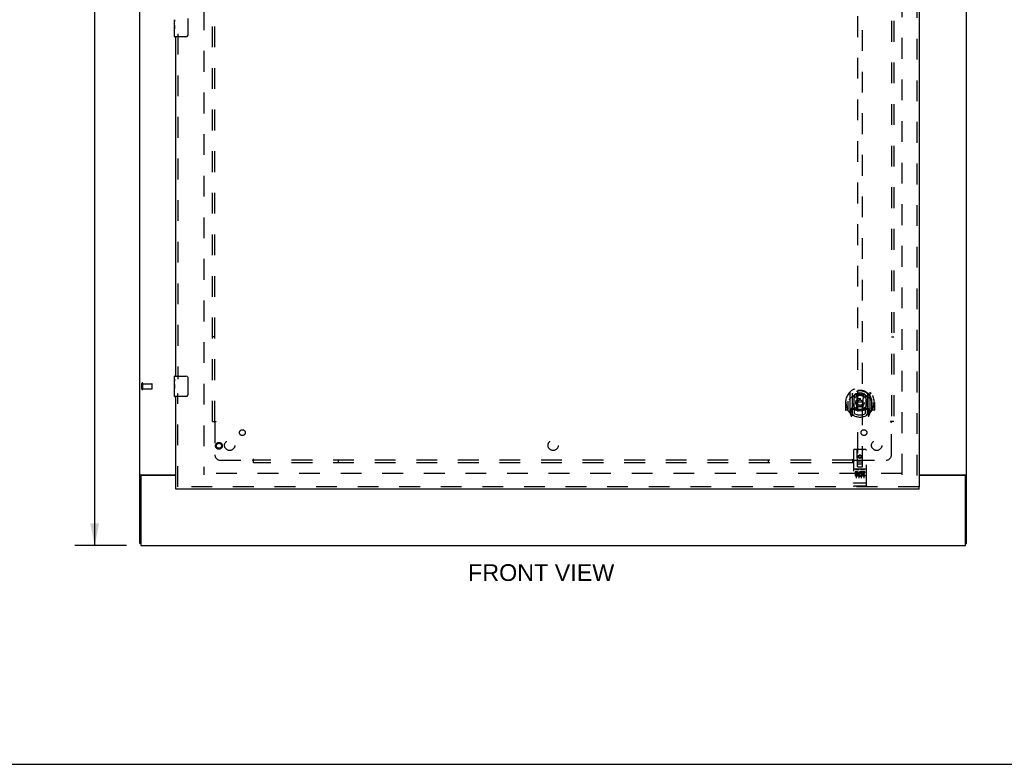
# Model space of a CAD drawing. Header units: inches. Extents: x 0 to 184, y 0 to 119.
# Tile 6 of 114: x 48 to 96, y 0 to 36. Entities that reach past the tile are written whole.
import ezdxf

# ---------------------------------------------------------------- set-up
doc = ezdxf.new("R2010")
doc.units = ezdxf.units.IN
doc.header["$LTSCALE"] = 10.121375
doc.header["$MEASUREMENT"] = 0
doc.linetypes.add('HIDDEN', pattern=[0.2, 0.1, -0.1])
doc.layers.get('0').update_dxf_attribs({"linetype": 'CONTINUOUS'})
for name, color, linetype in [('DEFAULT_2', 8, 'HIDDEN'), ('DIMENSIONS', 7, 'CONTINUOUS'), ('DOOR_ASSEMBLY', 7, 'CONTINUOUS'), ('SUBPANEL', 7, 'CONTINUOUS')]:
    doc.layers.add(name, color=color, linetype=linetype)
doc.styles.get("Standard").update_dxf_attribs({"font": 'arial.ttf'})
doc.dimstyles.new('DIMSTYLE_1', dxfattribs={"dimtxt": 0.811875, "dimasz": 1.0825, "dimexe": 0.09, "dimexo": 0.07, "dimgap": 0.0375, "dimtad": 0, "dimtih": 1, "dimtoh": 1, "dimzin": 4, "dimdsep": 46, "dimtxsty": 'Standard', "dimblk": '_FILLED', "dimblk1": '_FILLED', "dimblk2": '_FILLED', "dimcen": 0.09, "dimadec": 3, "dimazin": 1, "dimtfac": 1, "dimtdec": 3, "dimtofl": 0, "dimtmove": 0, "dimatfit": 3, "dimldrblk": '_FILLED', "dimfxl": 0, "dimtolj": 1, "dimtzin": 4, "dimarcsym": 0})

# ---------------------------------------------------------------- blocks, each defined once
blk = doc.blocks.new('_FILLED')
at = {"color": 0, "linetype": 'ByBlock'}
blk.add_solid([(0, 0), (-1, 0.2), (-1, -0.2)], dxfattribs=at)
blk = doc.blocks.new('*D19')
at = {"layer": 'DIMENSIONS', "color": 2, "linetype": 'Continuous'}
for p, q in [((53.14, 78.646), (50.617, 78.646)), ((51.591, 78.646), (51.591, 45.458)), ((51.591, 10.646), (51.591, 43.834)), ((53.14, 10.646), (50.617, 10.646))]:
    blk.add_line(p, q, dxfattribs=at)
at = {"layer": 'DIMENSIONS', "color": 2, "linetype": 'Continuous', "xscale": 1.0825, "yscale": 1.0825, "zscale": 1.0825}
for p, rotation in [((51.591, 78.646), 90), ((51.591, 10.646), 270)]:
    blk.add_blockref('_FILLED', p, dxfattribs=dict(at, rotation=rotation))
at = {"layer": 'DIMENSIONS', "color": 2, "linetype": 'Continuous', "insert": (51.591, 45.052), "char_height": 0.8119, "width": 2.83704, "attachment_point": 2, "line_spacing_factor": 0.9}
blk.add_mtext('68.00', dxfattribs=at)

msp = doc.modelspace()

# ---------------------------------------------------------------- linework, layer by layer
at = {"color": 3, "linetype": 'Continuous'}
for p, q in [((53.785, 10.75), (53.785, 78.542)), ((94.035, 10.75), (94.035, 78.542)), ((53.826, 14.094), (55.535, 14.094)), ((53.837, 14.002), (53.837, 10.646)), ((55.535, 14.062), (53.897, 14.062)), ((91.723, 14.094), (93.995, 14.094)), ((93.923, 14.062), (91.723, 14.062)), ((93.983, 10.646), (93.983, 14.002)), ((53.837, 10.646), (93.983, 10.646))]:
    msp.add_line(p, q, dxfattribs=at)
at = {"color": 7, "linetype": 'Continuous'}
for p, q in [((53.889, 14.063), (53.785, 14.063)), ((53.889, 14.062), (53.889, 14.063)), ((93.931, 14.063), (94.035, 14.063)), ((93.931, 14.063), (93.931, 14.062)), ((53.837, 10.75), (53.785, 10.75)), ((93.983, 10.75), (94.035, 10.75)), ((0, 0), (184.025, 0))]:
    msp.add_line(p, q, dxfattribs=at)
at = {"color": 3, "linetype": 'Continuous'}
for points in [[(53.811, 14.084), (53.805, 14.081), (53.802, 14.08), (53.8, 14.079), (53.797, 14.077), (53.795, 14.076), (53.792, 14.074), (53.79, 14.072), (53.789, 14.071), (53.787, 14.069), (53.786, 14.067), (53.786, 14.066), (53.786, 14.064), (53.785, 14.063)], [(53.826, 14.094), (53.824, 14.092), (53.822, 14.091), (53.82, 14.089), (53.817, 14.087), (53.814, 14.086), (53.811, 14.084)], [(93.995, 14.094), (93.997, 14.092), (93.999, 14.091), (94.001, 14.089), (94.004, 14.087), (94.007, 14.086), (94.01, 14.084), (94.016, 14.081)], [(94.016, 14.081), (94.018, 14.08), (94.021, 14.079), (94.024, 14.077), (94.026, 14.076), (94.029, 14.074), (94.031, 14.072), (94.032, 14.071), (94.034, 14.069), (94.034, 14.067), (94.035, 14.066), (94.035, 14.064), (94.035, 14.063)]]:
    msp.add_lwpolyline(points, dxfattribs=at)
at = {"color": 7, "linetype": 'Continuous'}
for points in [[(53.896, 14.074), (53.895, 14.072), (53.894, 14.071), (53.892, 14.07), (53.891, 14.068), (53.89, 14.067), (53.89, 14.066), (53.89, 14.064), (53.889, 14.063)], [(53.908, 14.094), (53.908, 14.092), (53.908, 14.091), (53.908, 14.09), (53.908, 14.088), (53.908, 14.086), (53.907, 14.085), (53.906, 14.083), (53.905, 14.082), (53.904, 14.08), (53.902, 14.079), (53.901, 14.078), (53.899, 14.076), (53.896, 14.074)], [(93.913, 14.094), (93.913, 14.092), (93.913, 14.091), (93.913, 14.09), (93.913, 14.088), (93.913, 14.086), (93.914, 14.085), (93.915, 14.083), (93.916, 14.082), (93.917, 14.08), (93.919, 14.079), (93.92, 14.078), (93.922, 14.076)], [(93.922, 14.076), (93.925, 14.074), (93.926, 14.072), (93.927, 14.071), (93.929, 14.07), (93.93, 14.068), (93.93, 14.067), (93.931, 14.066), (93.931, 14.064), (93.931, 14.063)]]:
    msp.add_lwpolyline(points, dxfattribs=at)
at = {"color": 3, "linetype": 'Continuous'}
for centre, start, end in [((53.897, 14.002), 90, 180), ((93.923, 14.002), 0, 90)]:
    msp.add_arc(centre, 0.06, start, end, dxfattribs=at)
at = {"layer": 'DEFAULT_2', "color": 8, "linetype": 'HIDDEN'}
for p, q in [((56.91, 75.198), (56.91, 14.094)), ((90.91, 14.094), (90.91, 75.198)), ((53.889, 18.254), (53.889, 18.538)), ((53.932, 18.254), (53.932, 18.538)), ((53.932, 18.52), (54.379, 18.52)), ((53.932, 18.272), (54.379, 18.272)), ((54.389, 18.282), (54.389, 18.51)), ((90.896, 14.146), (56.924, 14.146))]:
    msp.add_line(p, q, dxfattribs=at)
for centre, radius, start, end in [((53.911, 18.538), 0.0215, 360, 180), ((53.911, 18.254), 0.0215, 180, 0), ((54.379, 18.51), 0.01, 360, 90), ((54.379, 18.282), 0.01, 270, 0)]:
    msp.add_arc(centre, radius, start, end, dxfattribs=at)
at = {"layer": 'DOOR_ASSEMBLY', "color": 8, "linetype": 'HIDDEN'}
for p, q in [((91.619, 75.792), (91.619, 13.5)), ((88.723, 42.475), (88.723, 14.473)), ((88.973, 14.473), (88.973, 42.475)), ((55.639, 35.551), (55.639, 18.741)), ((55.639, 13.5), (55.639, 18.051)), ((88.348, 18.101), (88.348, 17.133)), ((88.465, 18.047), (88.465, 17.031)), ((88.473, 18.022), (88.473, 17.019)), ((88.565, 17.299), (88.565, 17.93)), ((88.573, 17.983), (88.573, 17.88)), ((88.685, 17.956), (88.715, 17.617)), ((89.011, 17.956), (88.98, 17.617)), ((89.123, 17.88), (89.123, 17.983)), ((89.13, 17.93), (89.13, 17.299)), ((89.223, 18.022), (89.223, 17.019)), ((89.23, 18.047), (89.23, 17.031)), ((89.348, 17.133), (89.348, 18.101)), ((88.163, 17.617), (88.148, 17.617)), ((88.148, 17.617), (88.148, 17.244)), ((88.265, 17.617), (88.28, 17.617)), ((88.265, 17.617), (88.265, 17.229)), ((88.273, 17.664), (88.273, 17.666)), ((88.273, 17.206), (88.273, 17.664)), ((88.465, 17.288), (88.405, 17.288)), ((88.405, 17.288), (88.405, 17.138)), ((88.565, 17.289), (88.493, 17.289)), ((88.561, 17.271), (88.495, 17.271)), ((88.573, 17.319), (88.573, 17.066)), ((88.685, 17.273), (88.715, 17.617)), ((88.98, 17.617), (88.715, 17.617)), ((89.011, 17.273), (88.98, 17.617)), ((89.123, 17.066), (89.123, 17.319)), ((89.203, 17.289), (89.13, 17.289)), ((89.2, 17.271), (89.135, 17.271)), ((89.29, 17.288), (89.23, 17.288)), ((89.29, 17.138), (89.29, 17.288)), ((89.43, 17.617), (89.415, 17.617)), ((89.423, 17.664), (89.423, 17.666)), ((89.423, 17.206), (89.423, 17.664)), ((89.43, 17.617), (89.43, 17.229)), ((89.548, 17.617), (89.533, 17.617)), ((89.548, 17.617), (89.548, 17.244)), ((88.265, 17.229), (88.163, 17.229)), ((88.265, 17.229), (88.274, 17.244)), ((88.352, 17.123), (88.423, 16.947)), ((88.405, 17.138), (88.473, 17.138)), ((88.443, 17.192), (88.414, 17.146)), ((88.444, 17.028), (88.448, 17.024)), ((88.451, 16.95), (88.465, 17.031)), ((88.543, 16.969), (88.473, 17.078)), ((88.475, 17.251), (88.475, 17.044)), ((89.223, 17.078), (89.153, 16.969)), ((89.22, 17.044), (89.22, 17.251)), ((89.223, 17.138), (89.29, 17.138)), ((89.23, 17.031), (89.245, 16.95)), ((89.251, 17.027), (89.252, 17.027)), ((89.252, 17.027), (89.252, 17.028)), ((89.252, 17.027), (89.252, 17.028)), ((89.282, 17.146), (89.253, 17.192)), ((89.273, 16.947), (89.344, 17.123)), ((89.422, 17.244), (89.43, 17.229)), ((89.533, 17.229), (89.43, 17.229)), ((88.535, 15.283), (88.535, 13.558)), ((89.13, 15.313), (88.565, 15.313)), ((88.721, 14.473), (88.718, 15.283)), ((88.848, 15.046), (88.785, 15.01)), ((88.785, 15.01), (88.795, 15.004)), ((88.785, 15.01), (88.785, 14.937)), ((88.785, 14.937), (88.795, 14.943)), ((88.785, 14.937), (88.848, 14.901)), ((88.848, 15.034), (88.795, 15.004)), ((88.795, 15.004), (88.795, 14.943)), ((88.795, 14.943), (88.848, 14.913)), ((88.91, 15.01), (88.848, 15.046)), ((88.848, 15.046), (88.848, 15.034)), ((88.9, 15.004), (88.848, 15.034)), ((88.848, 14.913), (88.9, 14.943)), ((88.848, 14.901), (88.91, 14.937)), ((88.848, 14.901), (88.848, 14.913)), ((88.91, 15.01), (88.9, 15.004)), ((88.9, 14.943), (88.9, 15.004)), ((88.91, 14.937), (88.9, 14.943)), ((88.91, 14.937), (88.91, 15.01)), ((88.974, 14.473), (88.978, 15.283)), ((89.16, 13.558), (89.16, 15.283)), ((88.72, 14.723), (88.976, 14.723)), ((88.721, 14.473), (88.723, 14.473)), ((88.723, 14.473), (88.973, 14.473)), ((88.933, 14.598), (88.763, 14.598)), ((88.973, 14.473), (88.974, 14.473)), ((89.13, 14.356), (88.565, 14.356)), ((88.704, 14.234), (88.611, 14.234)), ((88.611, 14.234), (88.611, 14.192)), ((88.704, 14.192), (88.611, 14.192)), ((88.637, 14.34), (88.809, 14.34)), ((88.66, 14.225), (88.66, 13.919)), ((88.707, 14.148), (88.661, 14.148)), ((88.704, 14.107), (88.675, 14.107)), ((88.767, 14.063), (88.675, 14.063)), ((88.767, 14.021), (88.675, 14.021)), ((88.767, 14.063), (88.767, 14.021)), ((88.785, 14.225), (88.785, 13.919)), ((88.887, 14.34), (89.059, 14.34)), ((88.899, 14.069), (88.916, 14.03)), ((88.91, 14.225), (88.91, 13.919)), ((88.924, 14.199), (88.911, 14.18)), ((88.92, 14.224), (88.924, 14.222)), ((89.08, 14.234), (88.924, 14.234)), ((88.924, 14.234), (88.924, 14.222)), ((88.924, 14.199), (88.924, 14.021)), ((89.08, 14.021), (88.924, 14.021)), ((89.08, 14.192), (88.966, 14.192)), ((88.966, 14.192), (88.966, 14.148)), ((89.058, 14.148), (88.966, 14.148)), ((89.058, 14.106), (88.966, 14.106)), ((88.966, 14.106), (88.966, 14.063)), ((89.08, 14.063), (88.966, 14.063)), ((89.035, 14.225), (89.035, 13.919)), ((89.058, 14.148), (89.058, 14.106)), ((89.08, 14.234), (89.08, 14.192)), ((89.08, 14.063), (89.08, 14.021)), ((91.723, 13.5), (55.535, 13.5)), ((88.553, 13.687), (88.552, 13.687)), ((88.554, 13.687), (88.553, 13.687)), ((88.555, 13.687), (88.554, 13.687)), ((88.556, 13.687), (88.555, 13.687)), ((88.556, 13.686), (88.556, 13.687)), ((88.557, 13.686), (88.556, 13.686)), ((88.558, 13.686), (88.557, 13.686)), ((88.559, 13.686), (88.558, 13.686)), ((88.56, 13.686), (88.559, 13.686)), ((88.561, 13.686), (88.56, 13.686)), ((88.56, 13.686), (88.56, 13.686)), ((88.562, 13.686), (88.561, 13.686)), ((88.563, 13.686), (88.562, 13.686)), ((88.564, 13.686), (88.563, 13.686)), ((88.565, 13.686), (88.564, 13.686)), ((89.131, 13.686), (88.565, 13.686)), ((88.565, 13.686), (88.565, 13.686)), ((89.13, 13.528), (88.565, 13.528)), ((89.131, 13.686), (89.132, 13.686)), ((89.132, 13.686), (89.133, 13.686)), ((89.133, 13.686), (89.134, 13.686)), ((89.133, 13.686), (89.133, 13.686)), ((89.134, 13.686), (89.135, 13.686)), ((89.135, 13.686), (89.136, 13.686)), ((89.136, 13.686), (89.137, 13.686)), ((89.137, 13.686), (89.138, 13.686)), ((89.138, 13.686), (89.139, 13.686)), ((89.138, 13.686), (89.138, 13.686)), ((89.139, 13.686), (89.14, 13.687)), ((89.14, 13.687), (89.141, 13.687)), ((89.141, 13.687), (89.142, 13.687)), ((89.142, 13.687), (89.143, 13.687)), ((89.142, 13.687), (89.142, 13.687)), ((89.143, 13.687), (89.144, 13.687)), ((89.144, 13.687), (89.145, 13.687))]:
    msp.add_line(p, q, dxfattribs=at)
at = {"layer": 'DOOR_ASSEMBLY', "color": 3, "linetype": 'Continuous'}
for p, q in [((91.723, 75.792), (91.723, 13.5)), ((55.535, 18.896), (55.535, 35.396)), ((55.535, 13.5), (55.535, 17.896)), ((91.723, 13.396), (55.535, 13.396))]:
    msp.add_line(p, q, dxfattribs=at)
at = {"layer": 'DOOR_ASSEMBLY', "color": 7, "linetype": 'Continuous'}
for p, q in [((55.475, 35.977), (55.475, 36.234)), ((55.481, 36.179), (55.475, 36.179)), ((55.475, 36.011), (55.482, 36.011)), ((55.475, 35.411), (55.475, 35.974)), ((55.482, 36.011), (55.482, 36.147)), ((56.13, 36.296), (56.13, 35.496)), ((55.477, 35.948), (55.475, 35.948)), ((55.475, 35.816), (55.481, 35.816)), ((55.475, 35.78), (55.482, 35.78)), ((55.475, 35.717), (55.482, 35.717)), ((55.475, 35.55), (55.482, 35.55)), ((55.482, 35.55), (55.482, 35.78)), ((56.03, 35.396), (55.49, 35.396)), ((55.475, 18.735), (55.475, 18.881)), ((55.475, 18.477), (55.475, 18.734)), ((55.49, 18.896), (56.03, 18.896)), ((56.13, 18.796), (56.13, 17.996)), ((55.481, 18.679), (55.475, 18.679)), ((55.475, 18.511), (55.482, 18.511)), ((55.475, 17.911), (55.475, 18.474)), ((55.477, 18.448), (55.475, 18.448)), ((55.475, 18.316), (55.481, 18.316)), ((55.475, 18.28), (55.482, 18.28)), ((55.475, 18.217), (55.482, 18.217)), ((55.482, 18.511), (55.482, 18.647)), ((55.482, 18.05), (55.482, 18.28)), ((55.475, 18.05), (55.482, 18.05)), ((56.03, 17.896), (55.49, 17.896)), ((55.535, 13.396), (55.535, 13.5)), ((91.723, 13.396), (91.723, 13.5))]:
    msp.add_line(p, q, dxfattribs=at)
for points in [[(55.475, 36.235), (55.476, 36.231), (55.476, 36.227), (55.477, 36.221), (55.477, 36.215), (55.478, 36.208), (55.479, 36.2), (55.48, 36.192), (55.481, 36.184)], [(55.475, 35.977), (55.476, 35.969), (55.476, 35.96), (55.477, 35.95)], [(55.481, 36.184), (55.481, 36.175), (55.482, 36.166), (55.482, 36.156), (55.482, 36.147)], [(55.477, 35.95), (55.478, 35.939), (55.479, 35.928), (55.48, 35.916), (55.481, 35.904), (55.481, 35.892), (55.482, 35.879), (55.482, 35.866), (55.482, 35.854), (55.482, 35.841), (55.482, 35.828), (55.481, 35.815), (55.481, 35.803), (55.48, 35.791)], [(56.13, 35.496), (56.13, 35.489), (56.13, 35.483), (56.129, 35.477), (56.127, 35.471), (56.126, 35.465), (56.124, 35.459)], [(55.475, 18.735), (55.476, 18.731), (55.476, 18.727), (55.477, 18.721), (55.477, 18.715), (55.478, 18.708), (55.479, 18.7), (55.48, 18.692), (55.481, 18.684)], [(56.124, 18.832), (56.126, 18.826), (56.127, 18.82), (56.129, 18.814), (56.13, 18.808), (56.13, 18.802), (56.13, 18.796)], [(55.475, 18.477), (55.476, 18.469), (55.476, 18.46), (55.477, 18.45)], [(55.477, 18.45), (55.478, 18.439), (55.479, 18.428), (55.48, 18.416), (55.481, 18.404), (55.481, 18.392), (55.482, 18.379), (55.482, 18.366), (55.482, 18.354), (55.482, 18.341), (55.482, 18.328), (55.481, 18.315), (55.481, 18.303), (55.48, 18.291)], [(55.481, 18.684), (55.481, 18.675), (55.482, 18.666), (55.482, 18.656), (55.482, 18.647)], [(56.13, 17.996), (56.13, 17.989), (56.13, 17.983), (56.129, 17.977), (56.127, 17.971), (56.126, 17.965), (56.124, 17.959)]]:
    msp.add_lwpolyline(points, dxfattribs=at)
at = {"layer": 'DOOR_ASSEMBLY', "color": 8, "linetype": 'HIDDEN'}
for points in [[(88.303, 18.056), (88.303, 18.057), (88.304, 18.058), (88.305, 18.058), (88.305, 18.059), (88.306, 18.06), (88.307, 18.061), (88.308, 18.062), (88.308, 18.062), (88.309, 18.063), (88.31, 18.064), (88.311, 18.065), (88.311, 18.065), (88.312, 18.066), (88.313, 18.067), (88.314, 18.067), (88.315, 18.068), (88.315, 18.069), (88.316, 18.069), (88.317, 18.07), (88.318, 18.071), (88.319, 18.071), (88.32, 18.072), (88.32, 18.072), (88.321, 18.073), (88.322, 18.073), (88.323, 18.074), (88.324, 18.075), (88.325, 18.075), (88.326, 18.076), (88.327, 18.076), (88.328, 18.076), (88.329, 18.077), (88.329, 18.077), (88.33, 18.078)], [(88.394, 17.832), (88.392, 17.831), (88.391, 17.83), (88.389, 17.828), (88.387, 17.827), (88.386, 17.825), (88.384, 17.824), (88.382, 17.822), (88.381, 17.82), (88.379, 17.818), (88.377, 17.816), (88.375, 17.815), (88.374, 17.812), (88.372, 17.81), (88.37, 17.808), (88.368, 17.806), (88.366, 17.804), (88.364, 17.801), (88.362, 17.799), (88.359, 17.796), (88.357, 17.793), (88.355, 17.79), (88.353, 17.787), (88.351, 17.784), (88.348, 17.781), (88.346, 17.778), (88.343, 17.774), (88.341, 17.771), (88.338, 17.767), (88.336, 17.763), (88.333, 17.759), (88.33, 17.755), (88.327, 17.75), (88.325, 17.746), (88.322, 17.741), (88.319, 17.736), (88.315, 17.731)], [(88.66, 17.974), (88.665, 17.975), (88.671, 17.977), (88.676, 17.978), (88.682, 17.98), (88.687, 17.981), (88.693, 17.982), (88.698, 17.983), (88.703, 17.985), (88.709, 17.986), (88.714, 17.987), (88.72, 17.988), (88.725, 17.989), (88.731, 17.99), (88.736, 17.991), (88.742, 17.992), (88.748, 17.992), (88.753, 17.993), (88.759, 17.994), (88.764, 17.995), (88.77, 17.995), (88.775, 17.996), (88.781, 17.996), (88.786, 17.997), (88.792, 17.997), (88.798, 17.998), (88.803, 17.998), (88.809, 17.999), (88.814, 17.999), (88.82, 17.999), (88.826, 17.999), (88.831, 17.999), (88.837, 18), (88.842, 18), (88.848, 18), (88.854, 18), (88.859, 18), (88.865, 17.999), (88.87, 17.999), (88.876, 17.999), (88.882, 17.999), (88.887, 17.999), (88.893, 17.998), (88.898, 17.998), (88.904, 17.997), (88.909, 17.997), (88.915, 17.996), (88.921, 17.996), (88.926, 17.995), (88.932, 17.995), (88.937, 17.994), (88.943, 17.993), (88.948, 17.992), (88.954, 17.992), (88.959, 17.991), (88.965, 17.99), (88.97, 17.989), (88.976, 17.988), (88.981, 17.987), (88.987, 17.986), (88.992, 17.985), (88.998, 17.983), (89.003, 17.982), (89.009, 17.981), (89.014, 17.98), (89.02, 17.978), (89.025, 17.977), (89.031, 17.975), (89.036, 17.974)], [(89.38, 17.731), (89.377, 17.736), (89.374, 17.741), (89.371, 17.746), (89.368, 17.75), (89.366, 17.755), (89.363, 17.759), (89.36, 17.763), (89.358, 17.767), (89.355, 17.771), (89.353, 17.774), (89.35, 17.778), (89.348, 17.781), (89.345, 17.784), (89.343, 17.787), (89.341, 17.79), (89.339, 17.793), (89.336, 17.796), (89.334, 17.799), (89.332, 17.801), (89.33, 17.804), (89.328, 17.806), (89.326, 17.808), (89.324, 17.81), (89.322, 17.812), (89.321, 17.815), (89.319, 17.816), (89.317, 17.818), (89.315, 17.82), (89.313, 17.822), (89.312, 17.824), (89.31, 17.825), (89.308, 17.827), (89.307, 17.828), (89.305, 17.83), (89.304, 17.831), (89.302, 17.832)], [(89.366, 18.078), (89.366, 18.077), (89.367, 18.077), (89.368, 18.076), (89.369, 18.076), (89.37, 18.076), (89.371, 18.075), (89.372, 18.075), (89.373, 18.074), (89.374, 18.073), (89.375, 18.073), (89.375, 18.072), (89.376, 18.072), (89.377, 18.071), (89.378, 18.071), (89.379, 18.07), (89.38, 18.069), (89.381, 18.069), (89.381, 18.068), (89.382, 18.067), (89.383, 18.067), (89.384, 18.066), (89.385, 18.065), (89.385, 18.065), (89.386, 18.064), (89.387, 18.063), (89.388, 18.062), (89.388, 18.062), (89.389, 18.061), (89.39, 18.06), (89.391, 18.059), (89.391, 18.058), (89.392, 18.058), (89.393, 18.057), (89.393, 18.056)], [(88.33, 17.156), (88.329, 17.157), (88.329, 17.157), (88.328, 17.158), (88.327, 17.158), (88.326, 17.159), (88.325, 17.159), (88.324, 17.16), (88.323, 17.16), (88.322, 17.161), (88.321, 17.161), (88.32, 17.162), (88.32, 17.162), (88.319, 17.163), (88.318, 17.164), (88.317, 17.164), (88.316, 17.165), (88.315, 17.166), (88.315, 17.166), (88.314, 17.167), (88.313, 17.168), (88.312, 17.168), (88.311, 17.169), (88.311, 17.17), (88.31, 17.17), (88.309, 17.171), (88.308, 17.172), (88.308, 17.173), (88.307, 17.173), (88.306, 17.174), (88.305, 17.175), (88.305, 17.176), (88.304, 17.177), (88.303, 17.177), (88.303, 17.178)], [(89.393, 17.178), (89.393, 17.177), (89.392, 17.177), (89.391, 17.176), (89.391, 17.175), (89.39, 17.174), (89.389, 17.173), (89.388, 17.173), (89.388, 17.172), (89.387, 17.171), (89.386, 17.17), (89.385, 17.17), (89.385, 17.169), (89.384, 17.168), (89.383, 17.168), (89.382, 17.167), (89.381, 17.166), (89.381, 17.166), (89.38, 17.165), (89.379, 17.164), (89.378, 17.164), (89.377, 17.163), (89.376, 17.162), (89.375, 17.162), (89.375, 17.161), (89.374, 17.161), (89.373, 17.16), (89.372, 17.16), (89.371, 17.159), (89.37, 17.159), (89.369, 17.158), (89.368, 17.158), (89.367, 17.157), (89.366, 17.157), (89.366, 17.156)], [(88.63, 14.339), (88.631, 14.339), (88.631, 14.339), (88.631, 14.339), (88.631, 14.339), (88.631, 14.339), (88.631, 14.339), (88.631, 14.339), (88.631, 14.339), (88.631, 14.339), (88.631, 14.339), (88.632, 14.339), (88.632, 14.339), (88.632, 14.339), (88.632, 14.339), (88.632, 14.34), (88.632, 14.34), (88.632, 14.34), (88.632, 14.34), (88.632, 14.34), (88.633, 14.34), (88.633, 14.34), (88.633, 14.34), (88.633, 14.34), (88.633, 14.34), (88.633, 14.34), (88.633, 14.34), (88.634, 14.34), (88.634, 14.34), (88.634, 14.34), (88.634, 14.34), (88.634, 14.34), (88.634, 14.34), (88.635, 14.34), (88.635, 14.34), (88.635, 14.34), (88.635, 14.34), (88.635, 14.34), (88.635, 14.34), (88.636, 14.34), (88.636, 14.34), (88.636, 14.34), (88.636, 14.34), (88.636, 14.34), (88.637, 14.34), (88.637, 14.34)], [(88.809, 14.34), (88.809, 14.34), (88.809, 14.34), (88.809, 14.34), (88.81, 14.34), (88.81, 14.34), (88.81, 14.34), (88.81, 14.34), (88.81, 14.34), (88.811, 14.34), (88.811, 14.34), (88.811, 14.34), (88.811, 14.34), (88.811, 14.34), (88.812, 14.34), (88.812, 14.34), (88.812, 14.34), (88.812, 14.34), (88.812, 14.34), (88.812, 14.34), (88.812, 14.34), (88.813, 14.34), (88.813, 14.34), (88.813, 14.34), (88.813, 14.34), (88.813, 14.34), (88.813, 14.34), (88.813, 14.34), (88.814, 14.34), (88.814, 14.34), (88.814, 14.34), (88.814, 14.34), (88.814, 14.339), (88.814, 14.339), (88.814, 14.339), (88.814, 14.339), (88.814, 14.339), (88.815, 14.339), (88.815, 14.339), (88.815, 14.339), (88.815, 14.339), (88.815, 14.339), (88.815, 14.339), (88.815, 14.339), (88.815, 14.339), (88.815, 14.339), (88.815, 14.339)], [(88.88, 14.339), (88.881, 14.339), (88.881, 14.339), (88.881, 14.339), (88.881, 14.339), (88.881, 14.339), (88.881, 14.339), (88.881, 14.339), (88.881, 14.339), (88.881, 14.339), (88.881, 14.339), (88.882, 14.339), (88.882, 14.339), (88.882, 14.339), (88.882, 14.339), (88.882, 14.34), (88.882, 14.34), (88.882, 14.34), (88.882, 14.34), (88.882, 14.34), (88.883, 14.34), (88.883, 14.34), (88.883, 14.34), (88.883, 14.34), (88.883, 14.34), (88.883, 14.34), (88.883, 14.34), (88.884, 14.34), (88.884, 14.34), (88.884, 14.34), (88.884, 14.34), (88.884, 14.34), (88.884, 14.34), (88.885, 14.34), (88.885, 14.34), (88.885, 14.34), (88.885, 14.34), (88.885, 14.34), (88.885, 14.34), (88.886, 14.34), (88.886, 14.34), (88.886, 14.34), (88.886, 14.34), (88.886, 14.34), (88.887, 14.34), (88.887, 14.34)], [(89.059, 14.34), (89.059, 14.34), (89.059, 14.34), (89.059, 14.34), (89.06, 14.34), (89.06, 14.34), (89.06, 14.34), (89.06, 14.34), (89.06, 14.34), (89.061, 14.34), (89.061, 14.34), (89.061, 14.34), (89.061, 14.34), (89.061, 14.34), (89.062, 14.34), (89.062, 14.34), (89.062, 14.34), (89.062, 14.34), (89.062, 14.34), (89.062, 14.34), (89.062, 14.34), (89.063, 14.34), (89.063, 14.34), (89.063, 14.34), (89.063, 14.34), (89.063, 14.34), (89.063, 14.34), (89.063, 14.34), (89.064, 14.34), (89.064, 14.34), (89.064, 14.34), (89.064, 14.34), (89.064, 14.339), (89.064, 14.339), (89.064, 14.339), (89.064, 14.339), (89.065, 14.339), (89.065, 14.339), (89.065, 14.339), (89.065, 14.339), (89.065, 14.339), (89.065, 14.339), (89.065, 14.339), (89.065, 14.339), (89.065, 14.339), (89.065, 14.339), (89.065, 14.339)], [(88.552, 13.687), (88.552, 13.687), (88.551, 13.687), (88.551, 13.687), (88.551, 13.687), (88.55, 13.687), (88.55, 13.687), (88.549, 13.687), (88.549, 13.687), (88.549, 13.687), (88.548, 13.687), (88.548, 13.688), (88.548, 13.688), (88.547, 13.688), (88.547, 13.688), (88.547, 13.688), (88.546, 13.688), (88.546, 13.688), (88.546, 13.688), (88.545, 13.688), (88.545, 13.688), (88.545, 13.688), (88.545, 13.688), (88.544, 13.688), (88.544, 13.688), (88.544, 13.688), (88.543, 13.689), (88.543, 13.689), (88.543, 13.689), (88.543, 13.689), (88.542, 13.689), (88.542, 13.689), (88.542, 13.689), (88.541, 13.689), (88.541, 13.689), (88.541, 13.689), (88.541, 13.689), (88.541, 13.689), (88.54, 13.69), (88.54, 13.69), (88.54, 13.69), (88.54, 13.69), (88.539, 13.69), (88.539, 13.69), (88.539, 13.69), (88.539, 13.69), (88.539, 13.69), (88.538, 13.69), (88.538, 13.69), (88.538, 13.691), (88.538, 13.691), (88.538, 13.691), (88.538, 13.691), (88.537, 13.691), (88.537, 13.691), (88.537, 13.691), (88.537, 13.691), (88.537, 13.691), (88.537, 13.691), (88.537, 13.692), (88.537, 13.692), (88.536, 13.692), (88.536, 13.692), (88.536, 13.692), (88.536, 13.692), (88.536, 13.692), (88.536, 13.692), (88.536, 13.692), (88.536, 13.692), (88.536, 13.693), (88.536, 13.693), (88.536, 13.693), (88.536, 13.693), (88.536, 13.693), (88.536, 13.693), (88.536, 13.693), (88.535, 13.693), (88.535, 13.693), (88.535, 13.693), (88.535, 13.694)], [(89.145, 13.687), (89.145, 13.687), (89.145, 13.687), (89.146, 13.687), (89.146, 13.687), (89.146, 13.687), (89.147, 13.687), (89.147, 13.687), (89.147, 13.687), (89.148, 13.688), (89.148, 13.688), (89.148, 13.688), (89.149, 13.688), (89.149, 13.688), (89.149, 13.688), (89.15, 13.688), (89.15, 13.688), (89.15, 13.688), (89.151, 13.688), (89.151, 13.688), (89.151, 13.688), (89.152, 13.688), (89.152, 13.688), (89.152, 13.688), (89.153, 13.689), (89.153, 13.689), (89.153, 13.689), (89.153, 13.689), (89.154, 13.689), (89.154, 13.689), (89.154, 13.689), (89.154, 13.689), (89.155, 13.689), (89.155, 13.689), (89.155, 13.689), (89.155, 13.689), (89.156, 13.69), (89.156, 13.69), (89.156, 13.69), (89.156, 13.69), (89.157, 13.69), (89.157, 13.69), (89.157, 13.69), (89.157, 13.69), (89.157, 13.69), (89.157, 13.69), (89.158, 13.69), (89.158, 13.691), (89.158, 13.691), (89.158, 13.691), (89.158, 13.691), (89.158, 13.691), (89.159, 13.691), (89.159, 13.691), (89.159, 13.691), (89.159, 13.691), (89.159, 13.691), (89.159, 13.692), (89.159, 13.692), (89.16, 13.692), (89.16, 13.692), (89.16, 13.692), (89.16, 13.692), (89.16, 13.692), (89.16, 13.692), (89.16, 13.692), (89.16, 13.692), (89.16, 13.693), (89.16, 13.693), (89.16, 13.693), (89.16, 13.693), (89.16, 13.693), (89.16, 13.693), (89.16, 13.693), (89.16, 13.693), (89.16, 13.693), (89.16, 13.693), (89.16, 13.694)]]:
    msp.add_lwpolyline(points, dxfattribs=at)
for centre, radius in [((88.848, 17.599), 0.35), ((88.848, 17.599), 0.335), ((88.848, 17.599), 0.205), ((88.848, 17.599), 0.133), ((57.639, 15.5), 0.164), ((57.639, 15.5), 0.124), ((88.848, 14.973), 0.085), ((88.848, 14.973), 0.0845)]:
    msp.add_circle(centre, radius, dxfattribs=at)
at = {"layer": 'DOOR_ASSEMBLY', "color": 7, "linetype": 'Continuous'}
for centre, radius, start, end in [((55.49, 35.411), 0.015, 180, 270), ((56.03, 35.496), 0.1, 270, 338.7946), ((55.49, 18.881), 0.015, 90, 180), ((56.03, 18.796), 0.1, 21.1999, 90), ((55.49, 17.911), 0.015, 180, 270), ((56.03, 17.996), 0.1, 270, 338.7946)]:
    msp.add_arc(centre, radius, start, end, dxfattribs=at)
at = {"layer": 'DOOR_ASSEMBLY', "color": 8, "linetype": 'HIDDEN'}
for centre, radius, start, end in [((88.848, 17.617), 0.7, 305.5126, 234.4874), ((88.848, 17.615), 0.583, 0.2464, 179.7536), ((88.848, 17.589), 0.58, 7.6622, 172.3378), ((88.363, 18.101), 0.015, 135.0748, 180), ((88.848, 17.3), 0.7, 49.529, 130.471), ((88.48, 18.047), 0.015, 130.3587, 180), ((88.493, 18.022), 0.02, 129.3378, 179.9984), ((88.58, 17.93), 0.015, 112.9863, 180), ((88.848, 17.589), 0.48, 55.0461, 124.9539), ((88.603, 17.88), 0.03, 180, 311.1261), ((88.848, 17.599), 0.343, 48.8739, 131.1261), ((88.665, 17.955), 0.02, 5.0796, 105.5752), ((89.031, 17.955), 0.02, 74.4248, 174.9204), ((89.093, 17.88), 0.03, 228.8739, 360), ((89.115, 17.93), 0.015, 0, 67.0137), ((89.203, 18.022), 0.02, 0, 50.6594), ((89.215, 18.047), 0.015, 0, 49.6413), ((89.333, 18.101), 0.015, 0, 44.9252), ((88.848, 17.617), 0.685, 180, 213.0115), ((88.293, 17.664), 0.02, 172.3378, 180), ((88.848, 17.93), 0.7, 233.2319, 306.7681), ((88.285, 17.293), 0.188, 327.3208, 360), ((88.493, 17.269), 0.02, 90, 180), ((88.495, 17.251), 0.02, 90, 180), ((88.561, 17.251), 0.02, 66.536, 90), ((88.58, 17.299), 0.015, 180, 247.0137), ((88.848, 17.912), 0.7, 246.536, 293.464), ((88.603, 17.319), 0.03, 48.8739, 180), ((88.848, 17.599), 0.343, 228.8739, 311.1261), ((88.665, 17.275), 0.02, 254.3869, 354.9204), ((89.031, 17.275), 0.02, 185.0796, 285.6131), ((89.093, 17.319), 0.03, 0, 131.1261), ((89.115, 17.299), 0.015, 292.9863, 360), ((89.135, 17.251), 0.02, 90, 113.464), ((89.2, 17.251), 0.02, 0, 90), ((89.203, 17.269), 0.02, 0, 90), ((89.411, 17.293), 0.188, 180, 212.6792), ((88.848, 17.617), 0.685, 326.9885, 360), ((89.403, 17.664), 0.02, 0, 7.6622), ((88.163, 17.244), 0.015, 180, 270), ((88.293, 17.206), 0.02, 180, 215.2961), ((88.848, 17.599), 0.7, 215.2961, 324.7039), ((88.363, 17.133), 0.015, 180, 224.9252), ((88.418, 17.143), 0.005, 147.3208, 270), ((88.436, 16.953), 0.015, 201.8041, 350), ((88.453, 17.064), 0.02, 234.4874, 360), ((88.455, 17.044), 0.02, 234.7457, 360), ((88.493, 17.019), 0.02, 180, 238.5295), ((88.848, 17.599), 0.6, 242.7204, 297.2796), ((89.203, 17.019), 0.02, 301.4688, 359.9992), ((89.24, 17.044), 0.02, 180, 305.2543), ((89.243, 17.064), 0.02, 180, 305.5126), ((89.259, 16.953), 0.015, 190, 338.1959), ((89.278, 17.143), 0.005, 270, 32.6792), ((89.333, 17.133), 0.015, 315.0748, 360), ((89.403, 17.206), 0.02, 324.7039, 360), ((89.533, 17.244), 0.015, 270, 360), ((88.565, 15.283), 0.03, 90, 180), ((88.688, 15.283), 0.03, 0, 90), ((89.008, 15.283), 0.03, 90, 180), ((89.13, 15.283), 0.03, 0, 90), ((88.565, 14.386), 0.03, 180, 270), ((88.763, 14.558), 0.04, 90, 180), ((88.763, 14.513), 0.04, 180, 270), ((88.933, 14.558), 0.04, 0, 90), ((88.933, 14.513), 0.04, 270, 360), ((89.13, 14.386), 0.03, 270, 360), ((88.675, 14.085), 0.0644, 102.2995, 270.0775), ((88.675, 14.085), 0.0219, 89.9011, 270), ((88.704, 14.171), 0.0635, 270, 90), ((88.704, 14.17), 0.0219, 280.307, 90), ((88.874, 14.128), 0.107, 64.2636, 293.4027), ((88.874, 14.128), 0.0639, 54.8895, 293.4026), ((88.565, 13.558), 0.03, 180, 270), ((89.13, 13.558), 0.03, 270, 360)]:
    msp.add_arc(centre, radius, start, end, dxfattribs=at)
at = {"layer": 'DOOR_ASSEMBLY', "color": 7, "linetype": 'Continuous'}
for centre in [(55.738, 35.812), (55.738, 18.312)]:
    msp.add_ellipse(centre, major_axis=(0.263, 0), ratio=0.432808, start_param=3.141593, end_param=3.321581, dxfattribs=at)
at = {"layer": 'SUBPANEL', "color": 8, "linetype": 'HIDDEN'}
for p, q in [((57.317, 16.677), (57.317, 72.614)), ((57.442, 16.677), (57.442, 72.614)), ((90.379, 72.614), (90.379, 16.677)), ((90.504, 72.614), (90.504, 16.677)), ((57.442, 20.802), (57.317, 20.802)), ((90.379, 20.802), (90.504, 20.802)), ((57.317, 16.677), (57.403, 16.677)), ((57.403, 16.677), (57.483, 16.677)), ((57.423, 16.66), (57.429, 16.653)), ((57.442, 16.642), (57.442, 15.052)), ((90.418, 16.677), (90.338, 16.677)), ((90.379, 15.052), (90.379, 16.642)), ((90.504, 16.677), (90.418, 16.677)), ((57.692, 14.802), (59.281, 14.802)), ((59.317, 14.763), (59.317, 14.843)), ((88.504, 14.802), (59.317, 14.802)), ((59.317, 14.677), (59.317, 14.763)), ((88.504, 14.677), (59.317, 14.677)), ((63.442, 14.802), (63.442, 14.677)), ((84.379, 14.802), (84.379, 14.677)), ((88.504, 14.763), (88.504, 14.843)), ((88.504, 14.677), (88.504, 14.763)), ((88.521, 14.783), (88.528, 14.79)), ((88.54, 14.802), (90.129, 14.802))]:
    msp.add_line(p, q, dxfattribs=at)
for points in [[(57.403, 16.677), (57.405, 16.675), (57.407, 16.674), (57.409, 16.672), (57.411, 16.671), (57.413, 16.669), (57.415, 16.667), (57.417, 16.666), (57.418, 16.664), (57.42, 16.663), (57.421, 16.661), (57.423, 16.66)], [(57.429, 16.653), (57.431, 16.651), (57.433, 16.65), (57.435, 16.648), (57.437, 16.646), (57.439, 16.644), (57.44, 16.643), (57.442, 16.642)], [(57.483, 16.677), (57.482, 16.675), (57.481, 16.673), (57.48, 16.672), (57.479, 16.67), (57.478, 16.669), (57.477, 16.667), (57.476, 16.666), (57.474, 16.664), (57.473, 16.663), (57.471, 16.661), (57.469, 16.66), (57.467, 16.658), (57.465, 16.657), (57.463, 16.656), (57.461, 16.654), (57.459, 16.653), (57.456, 16.652), (57.454, 16.65), (57.452, 16.649), (57.449, 16.647), (57.447, 16.646), (57.445, 16.644), (57.443, 16.643), (57.442, 16.642)], [(90.338, 16.677), (90.339, 16.675), (90.34, 16.673), (90.341, 16.672), (90.342, 16.67), (90.343, 16.669), (90.344, 16.667), (90.345, 16.666), (90.347, 16.664), (90.348, 16.663), (90.35, 16.661), (90.352, 16.66), (90.354, 16.658), (90.356, 16.657), (90.358, 16.656), (90.36, 16.654), (90.365, 16.652)], [(90.365, 16.652), (90.367, 16.65), (90.369, 16.649), (90.372, 16.647), (90.374, 16.646), (90.376, 16.644), (90.378, 16.643), (90.379, 16.642)], [(90.398, 16.66), (90.391, 16.653), (90.39, 16.651), (90.388, 16.65), (90.386, 16.648), (90.384, 16.646), (90.382, 16.644), (90.381, 16.643), (90.379, 16.642)], [(90.418, 16.677), (90.416, 16.675), (90.413, 16.674), (90.411, 16.672), (90.409, 16.671), (90.408, 16.669), (90.406, 16.667), (90.404, 16.666), (90.403, 16.664), (90.401, 16.663), (90.399, 16.661), (90.398, 16.66)], [(59.292, 14.817), (59.29, 14.814), (59.289, 14.812), (59.287, 14.81), (59.286, 14.807), (59.284, 14.805), (59.283, 14.804), (59.281, 14.802)], [(59.3, 14.783), (59.293, 14.79), (59.291, 14.792), (59.289, 14.793), (59.288, 14.795), (59.286, 14.797), (59.284, 14.799), (59.283, 14.8), (59.281, 14.802)], [(59.317, 14.843), (59.315, 14.842), (59.313, 14.841), (59.312, 14.84), (59.31, 14.84), (59.308, 14.838), (59.307, 14.837), (59.305, 14.836), (59.304, 14.834), (59.302, 14.833), (59.301, 14.831), (59.3, 14.829), (59.298, 14.828), (59.297, 14.825), (59.296, 14.823), (59.294, 14.821), (59.292, 14.817)], [(59.317, 14.763), (59.315, 14.766), (59.314, 14.768), (59.312, 14.77), (59.31, 14.772), (59.309, 14.773), (59.307, 14.775), (59.306, 14.777), (59.304, 14.779), (59.303, 14.78), (59.301, 14.782), (59.3, 14.783)], [(88.504, 14.843), (88.506, 14.842), (88.508, 14.841), (88.509, 14.84), (88.511, 14.84), (88.512, 14.838), (88.514, 14.837), (88.516, 14.836), (88.517, 14.834), (88.519, 14.833), (88.52, 14.831), (88.521, 14.829), (88.523, 14.828), (88.524, 14.825), (88.525, 14.823), (88.527, 14.821)], [(88.504, 14.763), (88.506, 14.766), (88.507, 14.768), (88.509, 14.77), (88.51, 14.772), (88.512, 14.773), (88.514, 14.775), (88.515, 14.777), (88.517, 14.779), (88.518, 14.78), (88.52, 14.782), (88.521, 14.783)], [(88.527, 14.821), (88.529, 14.817), (88.531, 14.814), (88.532, 14.812), (88.534, 14.81), (88.535, 14.807), (88.537, 14.805), (88.538, 14.804), (88.54, 14.802)], [(88.528, 14.79), (88.53, 14.792), (88.532, 14.793), (88.533, 14.795), (88.535, 14.797), (88.537, 14.799), (88.538, 14.8), (88.54, 14.802)]]:
    msp.add_lwpolyline(points, dxfattribs=at)
for centre, radius in [((58.779, 16.139), 0.141), ((89.042, 16.139), 0.141), ((58.16, 15.521), 0.25), ((73.91, 15.521), 0.25), ((89.66, 15.521), 0.25)]:
    msp.add_circle(centre, radius, dxfattribs=at)
for centre, start, end in [((57.692, 15.052), 180, 270), ((90.129, 15.052), 270, 360)]:
    msp.add_arc(centre, 0.25, start, end, dxfattribs=at)

# ---------------------------------------------------------------- texts
at = {"layer": 'DIMENSIONS', "color": 2, "linetype": 'Continuous', "insert": (73.327, 9.735), "char_height": 0.8119, "width": 7.10466, "attachment_point": 2, "line_spacing_factor": 0.9}
msp.add_mtext('FRONT VIEW', dxfattribs=at)

# ---------------------------------------------------------------- dimensions: what is measured, and where the dimension line sits
at = {"layer": 'DIMENSIONS', "color": 2, "linetype": 'Continuous'}
dim = msp.add_linear_dim(base=(51.591, 10.646), p1=(53.21, 78.646), p2=(53.21, 10.646), angle=270, dimstyle='DIMSTYLE_1', dxfattribs=at)
dim.commit()
dim.dimension.update_dxf_attribs({"geometry": '*D19', "text_midpoint": (51.585, 44.641), "dimtype": 160})

doc.saveas('drawing.dxf')
